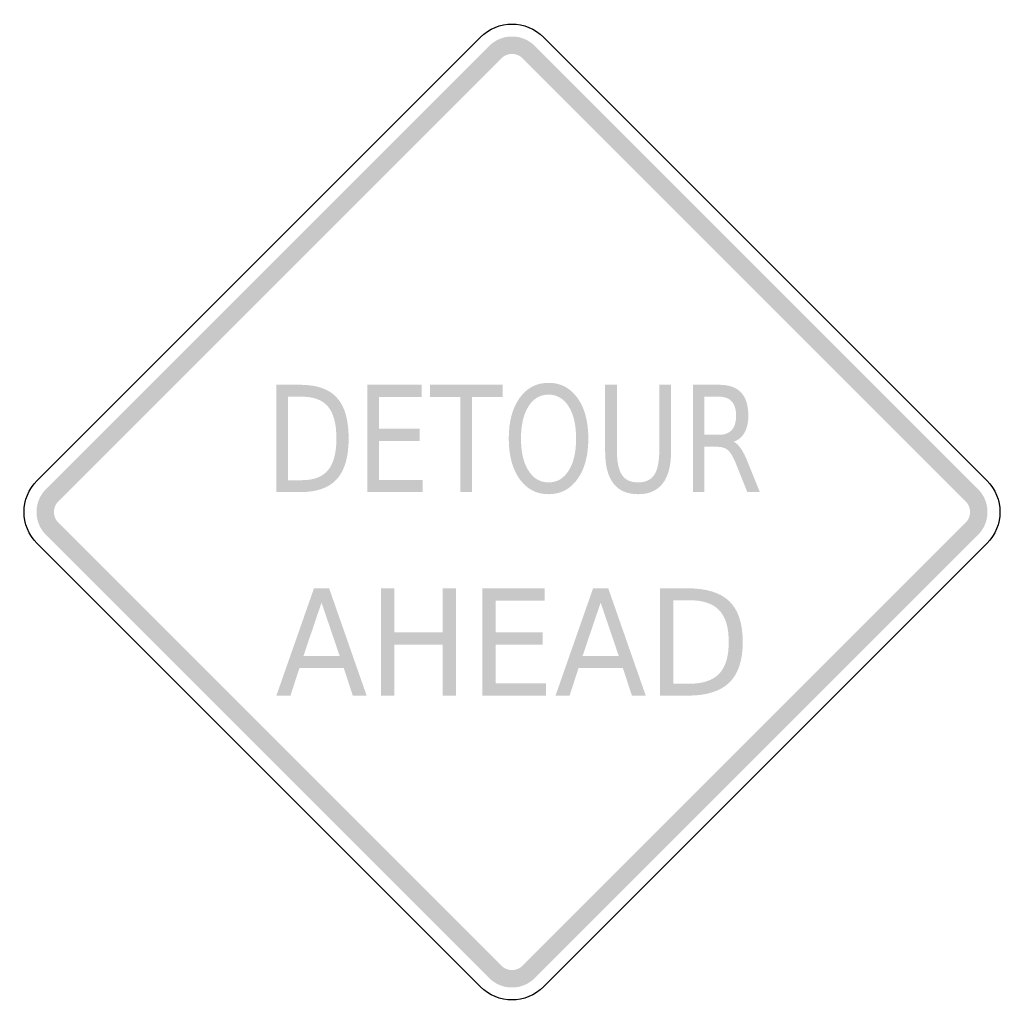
# Model space of a CAD drawing. Header units: inches. Extents: x -0.5 to 0.5, y -0.5 to 0.5.
import ezdxf

# ---------------------------------------------------------------- set-up
doc = ezdxf.new("R2010")
doc.units = ezdxf.units.IN
doc.header["$MEASUREMENT"] = 0

msp = doc.modelspace()

# ---------------------------------------------------------------- hatches: boundary and pattern name
for points in [[(0.02322, 0.47331), (0.02083, 0.47548), (0.01824, 0.4774), (0.01548, 0.47905), (0.01257, 0.48043), (0.00953, 0.48152), (0.00641, 0.4823), (0.00322, 0.48277), (0, 0.48293), (-0.00322, 0.48277), (-0.00641, 0.4823), (-0.00953, 0.48152), (-0.01257, 0.48043), (-0.01548, 0.47905), (-0.01824, 0.4774), (-0.02083, 0.47548), (-0.02322, 0.47331), (-0.01072, 0.46081), (-0.00961, 0.46181), (-0.00842, 0.4627), (-0.00714, 0.46346), (-0.0058, 0.4641), (-0.0044, 0.4646), (-0.00296, 0.46496), (-0.00149, 0.46518), (0, 0.46525), (0.00149, 0.46518), (0.00296, 0.46496), (0.0044, 0.4646), (0.0058, 0.4641), (0.00714, 0.46346), (0.00842, 0.4627), (0.00961, 0.46181), (0.01072, 0.46081), (0.02322, 0.47331)], [(-0.46081, 0.01072), (-0.01072, 0.46081), (-0.02322, 0.47331), (-0.47331, 0.02322), (-0.46081, 0.01072)], [(0.01072, 0.46081), (0.46081, 0.01072), (0.47331, 0.02322), (0.02322, 0.47331), (0.01072, 0.46081)], [(-0.14706, 0.12921), (-0.09187, 0.12921), (-0.09187, 0.1168), (-0.13523, 0.1168), (-0.13523, 0.08453), (-0.09363, 0.08453), (-0.09363, 0.07211), (-0.13523, 0.07211), (-0.13523, 0.03261), (-0.09077, 0.03261), (-0.09077, 0.0202), (-0.14706, 0.0202), (-0.14706, 0.12921)], [(-0.08342, 0.12921), (-0.00958, 0.12921), (-0.00958, 0.1168), (-0.04059, 0.1168), (-0.04059, 0.0202), (-0.05242, 0.0202), (-0.05242, 0.1168), (-0.08342, 0.1168), (-0.08342, 0.12921)], [(-0.47331, 0.02322), (-0.47536, 0.02098), (-0.47718, 0.01856), (-0.47878, 0.01598), (-0.48013, 0.01326), (-0.48123, 0.01044), (-0.48206, 0.00752), (-0.48262, 0.00454), (-0.4829, 0.00152), (-0.4829, -0.00152), (-0.48262, -0.00454), (-0.48206, -0.00752), (-0.48123, -0.01044), (-0.48013, -0.01326), (-0.47878, -0.01598), (-0.47718, -0.01856), (-0.47536, -0.02098), (-0.47331, -0.02322), (-0.46081, -0.01072), (-0.46175, -0.00968), (-0.4626, -0.00856), (-0.46333, -0.00737), (-0.46396, -0.00612), (-0.46446, -0.00482), (-0.46485, -0.00347), (-0.4651, -0.00209), (-0.46523, -0.0007), (-0.46523, 0.0007), (-0.4651, 0.00209), (-0.46485, 0.00347), (-0.46446, 0.00482), (-0.46396, 0.00612), (-0.46333, 0.00737), (-0.4626, 0.00857), (-0.46175, 0.00968), (-0.46081, 0.01072), (-0.47331, 0.02322)], [(0.47331, -0.02322), (0.47536, -0.02098), (0.47718, -0.01856), (0.47878, -0.01598), (0.48013, -0.01326), (0.48123, -0.01044), (0.48206, -0.00752), (0.48262, -0.00454), (0.4829, -0.00152), (0.4829, 0.00152), (0.48262, 0.00454), (0.48206, 0.00752), (0.48123, 0.01044), (0.48013, 0.01326), (0.47878, 0.01598), (0.47718, 0.01856), (0.47536, 0.02098), (0.47331, 0.02322), (0.46081, 0.01072), (0.46175, 0.00968), (0.4626, 0.00857), (0.46333, 0.00737), (0.46396, 0.00612), (0.46446, 0.00482), (0.46485, 0.00347), (0.4651, 0.00209), (0.46523, 0.0007), (0.46523, -0.0007), (0.4651, -0.00209), (0.46485, -0.00347), (0.46446, -0.00482), (0.46396, -0.00612), (0.46333, -0.00737), (0.4626, -0.00856), (0.46175, -0.00968), (0.46081, -0.01072), (0.47331, -0.02322)], [(-0.01072, -0.46081), (-0.46081, -0.01072), (-0.47331, -0.02322), (-0.02322, -0.47331), (-0.01072, -0.46081)], [(0.46081, -0.01072), (0.01072, -0.46081), (0.02322, -0.47331), (0.47331, -0.02322), (0.46081, -0.01072)], [(-0.13312, -0.0775), (-0.11957, -0.0775), (-0.11957, -0.12219), (-0.07047, -0.12219), (-0.07047, -0.0775), (-0.05693, -0.0775), (-0.05693, -0.18652), (-0.07047, -0.18652), (-0.07047, -0.1346), (-0.11957, -0.1346), (-0.11957, -0.18652), (-0.13312, -0.18652), (-0.13312, -0.0775)], [(-0.02999, -0.0775), (0.03317, -0.0775), (0.03317, -0.08991), (-0.01645, -0.08991), (-0.01645, -0.12219), (0.03116, -0.12219), (0.03116, -0.1346), (-0.01645, -0.1346), (-0.01645, -0.1741), (0.03444, -0.1741), (0.03444, -0.18652), (-0.02999, -0.18652), (-0.02999, -0.0775)], [(-0.02322, -0.47331), (-0.02083, -0.47548), (-0.01824, -0.4774), (-0.01548, -0.47905), (-0.01257, -0.48043), (-0.00953, -0.48152), (-0.00641, -0.4823), (-0.00322, -0.48277), (0, -0.48293), (0.00322, -0.48277), (0.00641, -0.4823), (0.00953, -0.48152), (0.01257, -0.48043), (0.01548, -0.47905), (0.01824, -0.4774), (0.02083, -0.47548), (0.02322, -0.47331), (0.01072, -0.46081), (0.00961, -0.46181), (0.00842, -0.4627), (0.00714, -0.46346), (0.0058, -0.4641), (0.0044, -0.4646), (0.00296, -0.46496), (0.00149, -0.46518), (0, -0.46525), (-0.00149, -0.46518), (-0.00296, -0.46496), (-0.0044, -0.4646), (-0.0058, -0.4641), (-0.00714, -0.46346), (-0.00842, -0.4627), (-0.00961, -0.46181), (-0.01072, -0.46081), (-0.02322, -0.47331)]]:
    msp.add_hatch(color=7).paths.add_polyline_path(points)
h = msp.add_hatch(color=7)
edge = h.paths.add_edge_path()
edge.add_spline(control_points=[(0.03715, 0.13119), (0.04942, 0.13119), (0.05921, 0.12606), (0.06653, 0.11581), (0.07386, 0.10557), (0.07752, 0.09183), (0.07752, 0.0746), (0.07752, 0.05741), (0.07386, 0.0437), (0.06653, 0.03345), (0.05921, 0.0232), (0.04942, 0.01808), (0.03715, 0.01808), (0.02489, 0.01808), (0.01509, 0.02319), (0.00774, 0.03341), (0.0004, 0.04364), (-0.00328, 0.05736), (-0.00328, 0.0746), (-0.00328, 0.09183), (0.0004, 0.10557), (0.00774, 0.11581), (0.01509, 0.12606), (0.02489, 0.13119), (0.03715, 0.13119)], knot_values=[0, 0, 0, 0, 1, 1, 1, 2, 2, 2, 3, 3, 3, 4, 4, 4, 5, 5, 5, 6, 6, 6, 7, 7, 7, 8, 8, 8, 8], degree=3, periodic=0)
edge = h.paths.add_edge_path(flags=0)
edge.add_spline(control_points=[(0.03715, 0.11921), (0.02857, 0.11921), (0.02176, 0.11522), (0.01671, 0.10723), (0.01166, 0.09925), (0.00914, 0.08837), (0.00914, 0.0746), (0.00914, 0.06087), (0.01166, 0.05001), (0.01671, 0.04203), (0.02176, 0.03405), (0.02857, 0.03005), (0.03715, 0.03005), (0.04573, 0.03005), (0.05254, 0.03405), (0.05756, 0.04203), (0.06259, 0.05001), (0.0651, 0.06087), (0.0651, 0.0746), (0.0651, 0.08837), (0.06259, 0.09925), (0.05756, 0.10723), (0.05254, 0.11522), (0.04573, 0.11921), (0.03715, 0.11921)], knot_values=[0, 0, 0, 0, 1, 1, 1, 2, 2, 2, 3, 3, 3, 4, 4, 4, 5, 5, 5, 6, 6, 6, 7, 7, 7, 8, 8, 8, 8], degree=3, periodic=0)
h = msp.add_hatch(color=7)
edge = h.paths.add_edge_path()
edge.add_line((-0.23929, 0.12921), (-0.21505, 0.12921))
edge.add_spline(control_points=[(-0.21505, 0.12921), (-0.1981, 0.12921), (-0.18568, 0.12482), (-0.17777, 0.11603), (-0.16986, 0.10725), (-0.16591, 0.09351), (-0.16591, 0.07481), (-0.16591, 0.05602), (-0.16988, 0.04222), (-0.17783, 0.03341), (-0.18579, 0.0246), (-0.19819, 0.0202), (-0.21505, 0.0202)], knot_values=[0, 0, 0, 0, 1, 1, 1, 2, 2, 2, 3, 3, 3, 4, 4, 4, 4], degree=3, periodic=0)
edge.add_line((-0.21505, 0.0202), (-0.23929, 0.0202))
edge.add_line((-0.23929, 0.0202), (-0.23929, 0.12921))
edge = h.paths.add_edge_path(flags=0)
edge.add_line((-0.22746, 0.11709), (-0.22746, 0.03232))
edge.add_line((-0.22746, 0.03232), (-0.21323, 0.03232))
edge.add_spline(control_points=[(-0.21323, 0.03232), (-0.20118, 0.03232), (-0.19235, 0.03572), (-0.18674, 0.04254), (-0.18113, 0.04936), (-0.17832, 0.06011), (-0.17832, 0.07481), (-0.17832, 0.08942), (-0.18113, 0.10012), (-0.18674, 0.10691), (-0.19235, 0.1137), (-0.20118, 0.11709), (-0.21323, 0.11709)], knot_values=[0, 0, 0, 0, 1, 1, 1, 2, 2, 2, 3, 3, 3, 4, 4, 4, 4], degree=3, periodic=0)
edge.add_line((-0.21323, 0.11709), (-0.22746, 0.11709))
h = msp.add_hatch(color=7)
edge = h.paths.add_edge_path()
edge.add_line((0.09461, 0.12921), (0.10651, 0.12921))
edge.add_line((0.10651, 0.12921), (0.10651, 0.06299))
edge.add_spline(control_points=[(0.10651, 0.06299), (0.10651, 0.0513), (0.10821, 0.04289), (0.11161, 0.03776), (0.11501, 0.03262), (0.1205, 0.03005), (0.12809, 0.03005), (0.13567, 0.03005), (0.14115, 0.03262), (0.14453, 0.03776), (0.14791, 0.04289), (0.1496, 0.0513), (0.1496, 0.06299)], knot_values=[0, 0, 0, 0, 1, 1, 1, 2, 2, 2, 3, 3, 3, 4, 4, 4, 4], degree=3, periodic=0)
edge.add_line((0.1496, 0.06299), (0.1496, 0.12921))
edge.add_line((0.1496, 0.12921), (0.1615, 0.12921))
edge.add_line((0.1615, 0.12921), (0.1615, 0.06116))
edge.add_spline(control_points=[(0.1615, 0.06116), (0.1615, 0.04695), (0.15868, 0.03621), (0.15305, 0.02896), (0.14741, 0.02171), (0.13909, 0.01808), (0.12809, 0.01808), (0.11704, 0.01808), (0.1087, 0.02171), (0.10306, 0.02896), (0.09743, 0.03621), (0.09461, 0.04695), (0.09461, 0.06116)], knot_values=[0, 0, 0, 0, 1, 1, 1, 2, 2, 2, 3, 3, 3, 4, 4, 4, 4], degree=3, periodic=0)
edge.add_line((0.09461, 0.06116), (0.09461, 0.12921))
h = msp.add_hatch(color=7)
edge = h.paths.add_edge_path()
edge.add_spline(control_points=[(0.22507, 0.07131), (0.22762, 0.07024), (0.23009, 0.06795), (0.23248, 0.06445), (0.23486, 0.06094), (0.23727, 0.05612), (0.23969, 0.04999)], knot_values=[0, 0, 0, 0, 1, 1, 1, 2, 2, 2, 2], degree=3, periodic=0)
edge.add_line((0.23969, 0.04999), (0.25172, 0.0202))
edge.add_line((0.25172, 0.0202), (0.23898, 0.0202))
edge.add_line((0.23898, 0.0202), (0.2278, 0.04816))
edge.add_spline(control_points=[(0.2278, 0.04816), (0.22494, 0.05546), (0.22215, 0.06031), (0.21945, 0.06269), (0.21674, 0.06508), (0.21304, 0.06627), (0.20836, 0.06627)], knot_values=[0, 0, 0, 0, 1, 1, 1, 2, 2, 2, 2], degree=3, periodic=0)
edge.add_line((0.20836, 0.06627), (0.19549, 0.06627))
edge.add_line((0.19549, 0.06627), (0.19549, 0.0202))
edge.add_line((0.19549, 0.0202), (0.18366, 0.0202))
edge.add_line((0.18366, 0.0202), (0.18366, 0.12921))
edge.add_line((0.18366, 0.12921), (0.21031, 0.12921))
edge.add_spline(control_points=[(0.21031, 0.12921), (0.22032, 0.12921), (0.22778, 0.12661), (0.23267, 0.1214), (0.23757, 0.11619), (0.24002, 0.10833), (0.24002, 0.09782), (0.24002, 0.09095), (0.23875, 0.08526), (0.23622, 0.08073), (0.23368, 0.0762), (0.22996, 0.07306), (0.22507, 0.07131)], knot_values=[0, 0, 0, 0, 1, 1, 1, 2, 2, 2, 3, 3, 3, 4, 4, 4, 4], degree=3, periodic=0)
edge = h.paths.add_edge_path(flags=0)
edge.add_line((0.19549, 0.11709), (0.19549, 0.07839))
edge.add_line((0.19549, 0.07839), (0.21031, 0.07839))
edge.add_spline(control_points=[(0.21031, 0.07839), (0.21603, 0.07839), (0.22034, 0.08004), (0.22325, 0.08332), (0.22615, 0.08661), (0.2276, 0.09144), (0.2276, 0.09782), (0.2276, 0.10419), (0.22615, 0.109), (0.22325, 0.11224), (0.22034, 0.11547), (0.21603, 0.11709), (0.21031, 0.11709)], knot_values=[0, 0, 0, 0, 1, 1, 1, 2, 2, 2, 3, 3, 3, 4, 4, 4, 4], degree=3, periodic=0)
edge.add_line((0.21031, 0.11709), (0.19549, 0.11709))
h = msp.add_hatch(color=7)
h.paths.add_polyline_path([(-0.20112, -0.0775), (-0.18572, -0.0775), (-0.14762, -0.18652), (-0.16169, -0.18652), (-0.17084, -0.15855), (-0.21592, -0.15855), (-0.225, -0.18652), (-0.23929, -0.18652), (-0.20112, -0.0775)])
h.paths.add_polyline_path([(-0.19346, -0.09203), (-0.21183, -0.14628), (-0.175, -0.14628), (-0.19346, -0.09203)], flags=0)
h = msp.add_hatch(color=7)
h.paths.add_polyline_path([(0.08235, -0.0775), (0.09775, -0.0775), (0.13585, -0.18652), (0.12178, -0.18652), (0.11263, -0.15855), (0.06755, -0.15855), (0.05847, -0.18652), (0.04418, -0.18652), (0.08235, -0.0775)])
h.paths.add_polyline_path([(0.09002, -0.09203), (0.07164, -0.14628), (0.10847, -0.14628), (0.09002, -0.09203)], flags=0)
h = msp.add_hatch(color=7)
edge = h.paths.add_edge_path()
edge.add_line((0.15035, -0.0775), (0.17811, -0.0775))
edge.add_spline(control_points=[(0.17811, -0.0775), (0.1975, -0.0775), (0.21172, -0.08189), (0.22078, -0.09068), (0.22983, -0.09947), (0.23435, -0.11321), (0.23435, -0.1319), (0.23435, -0.15069), (0.2298, -0.16449), (0.2207, -0.1733), (0.2116, -0.18211), (0.1974, -0.18652), (0.17811, -0.18652)], knot_values=[0, 0, 0, 0, 1, 1, 1, 2, 2, 2, 3, 3, 3, 4, 4, 4, 4], degree=3, periodic=0)
edge.add_line((0.17811, -0.18652), (0.15035, -0.18652))
edge.add_line((0.15035, -0.18652), (0.15035, -0.0775))
edge = h.paths.add_edge_path(flags=0)
edge.add_line((0.1639, -0.08962), (0.1639, -0.1744))
edge.add_line((0.1639, -0.1744), (0.18019, -0.1744))
edge.add_spline(control_points=[(0.18019, -0.1744), (0.19398, -0.1744), (0.20409, -0.17099), (0.21051, -0.16417), (0.21693, -0.15736), (0.22014, -0.1466), (0.22014, -0.1319), (0.22014, -0.1173), (0.21693, -0.1066), (0.21051, -0.09981), (0.20409, -0.09302), (0.19398, -0.08962), (0.18019, -0.08962)], knot_values=[0, 0, 0, 0, 1, 1, 1, 2, 2, 2, 3, 3, 3, 4, 4, 4, 4], degree=3, periodic=0)
edge.add_line((0.18019, -0.08962), (0.1639, -0.08962))

# ---------------------------------------------------------------- linework, layer by layer
at = {"color": 7}
for points in [[(-0.48224, 0.03215), (-0.03215, 0.48224)], [(0.03215, 0.48224), (0.48224, 0.03215)], [(-0.03215, -0.48224), (-0.48224, -0.03215)], [(0.48224, -0.03215), (0.03215, -0.48224)]]:
    msp.add_lwpolyline(points, dxfattribs=at)
for points in [[(-0.03215, 0.48224), (-0.01439, 0.5), (0.01439, 0.5), (0.03215, 0.48224)], [(-0.48224, -0.03215), (-0.5, -0.01439), (-0.5, 0.01439), (-0.48224, 0.03215)], [(0.48224, 0.03215), (0.5, 0.01439), (0.5, -0.01439), (0.48224, -0.03215)], [(0.03215, -0.48224), (0.01439, -0.5), (-0.01439, -0.5), (-0.03215, -0.48224)]]:
    msp.add_open_spline(points, degree=3, dxfattribs=at)

doc.saveas('drawing.dxf')
